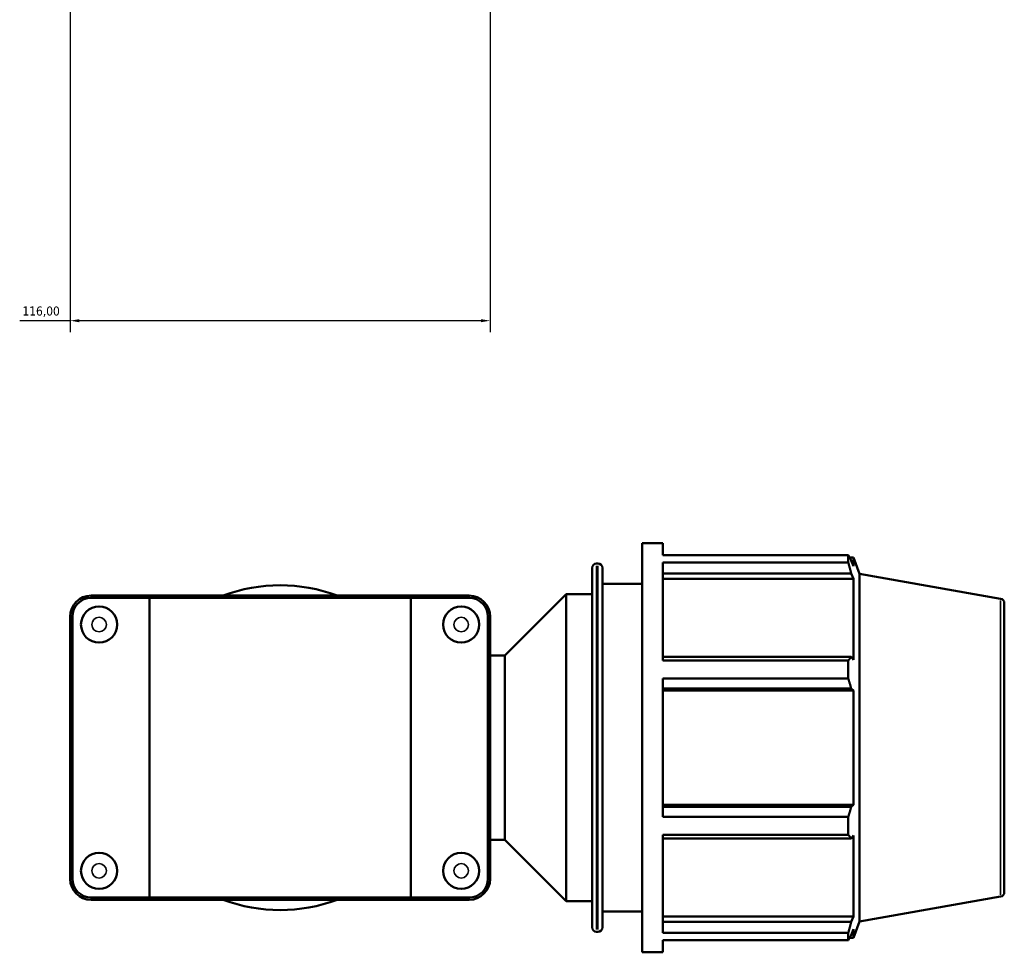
# Model space of a CAD drawing. Header units: millimetres. Extents: x 0 to 1052, y -24 to 1487.
# Tile 6 of 8: x 322 to 594, y 806 to 1063. Entities that reach past the tile are written whole.
import ezdxf

# ---------------------------------------------------------------- set-up
doc = ezdxf.new("R2010")
doc.units = ezdxf.units.MM
for name, color, linetype, lineweight in [('Dimension (ISO)', 7, 'Continuous', 25), ('Visible (ISO)', 7, 'Continuous', 50), ('Visible Narrow (ISO)', 7, 'Continuous', 35)]:
    doc.layers.add(name, color=color, linetype=linetype, lineweight=lineweight)
doc.styles.add('Note Text (ISO)', font='tahoma.ttf')
doc.dimstyles.new('Default (ISO)', dxfattribs={"dimtxt": 2.5, "dimasz": 2.5, "dimexe": 3.175, "dimexo": 0, "dimgap": 0.762, "dimtad": 1, "dimrnd": 1e-08, "dimzin": 0, "dimtxsty": 'Note Text (ISO)', "dimcen": 0.09, "dimdle": 10, "dimclrd": 256, "dimclre": 256, "dimclrt": 256, "dimazin": 0, "dimtfac": 1.40208, "dimtmove": 0, "dimatfit": 3, "dimfxl": 1, "dimtolj": 1, "dimtzin": 0, "dimlwd": -1, "dimlwe": -1, "dimarcsym": 0})

# ---------------------------------------------------------------- blocks, each defined once
blk = doc.blocks.new('*D13')
at = {"layer": 'Defpoints', "color": 0, "transparency": 16777216}
for p in [(336.28, 1109.9), (452.28, 1109.9), (336.28, 979.9)]:
    blk.add_point(p, dxfattribs=at)
at = {"layer": 'Dimension (ISO)', "transparency": 16777216}
for p, q in [((336.28, 1109.9), (336.28, 976.72)), ((452.28, 1109.9), (452.28, 976.72)), ((336.28, 979.9), (322.35, 979.9)), ((449.78, 979.9), (338.78, 979.9))]:
    blk.add_line(p, q, dxfattribs=at)
for points in [[(338.78, 980.32), (338.78, 979.48), (336.28, 979.9)], [(449.78, 980.32), (449.78, 979.48), (452.28, 979.9)]]:
    blk.add_solid(points, dxfattribs=at)
at = {"layer": 'Dimension (ISO)', "color": 232, "true_color": 0xca0064, "transparency": 16777216, "insert": (323.11, 983.83), "char_height": 2.5, "attachment_point": 1, "style": 'Note Text (ISO)'}
blk.add_mtext('\\A1;116,00', dxfattribs=at)

msp = doc.modelspace()

# ---------------------------------------------------------------- linework, layer by layer
at = {"layer": 'Visible (ISO)'}
for p, q in [((494.281, 805.501), (494.281, 918.501)), ((494.281, 918.501), (499.931, 918.501)), ((499.931, 915.163), (499.931, 918.501)), ((499.931, 915.163), (551.189, 915.163)), ((551.189, 913.12), (551.189, 915.163)), ((551.547, 914.546), (552.628, 914.546)), ((552.628, 912.114), (552.011, 913.73)), ((552.628, 912.114), (552.628, 914.546)), ((554.281, 910.004), (552.628, 914.546)), ((480.424, 812.411), (480.424, 911.591)), ((481.684, 912.851), (482.021, 912.851)), ((483.281, 911.591), (483.281, 812.411)), ((499.931, 886.064), (499.931, 913.12)), ((551.189, 913.12), (499.931, 913.12)), ((499.931, 910.112), (552.011, 910.112)), ((499.931, 908.609), (552.628, 908.609)), ((552.011, 910.112), (552.628, 908.609)), ((552.628, 886.263), (552.628, 908.609)), ((554.281, 813.998), (554.281, 910.004)), ((593.24, 903.134), (554.281, 910.004)), ((483.281, 907.201), (494.281, 907.201)), ((358.608, 904.001), (342.081, 904.001)), ((342.081, 903.371), (358.193, 903.371)), ((430.369, 903.371), (358.193, 903.371)), ((358.193, 820.631), (358.193, 903.371)), ((358.608, 904.001), (429.954, 904.001)), ((446.481, 904.001), (429.954, 904.001)), ((430.369, 903.371), (446.481, 903.371)), ((430.369, 820.631), (430.369, 903.371)), ((456.331, 887.426), (473.281, 904.376)), ((473.281, 819.626), (473.281, 904.376)), ((473.281, 904.376), (480.424, 904.376)), ((594.281, 901.894), (594.281, 822.108)), ((336.281, 898.201), (336.281, 825.801)), ((336.911, 825.801), (336.911, 898.201)), ((451.651, 898.201), (451.651, 825.801)), ((452.281, 825.801), (452.281, 898.201)), ((452.281, 887.426), (456.331, 887.426)), ((456.331, 836.576), (456.331, 887.426)), ((552.011, 887.046), (499.931, 887.046)), ((552.628, 886.263), (552.011, 887.046)), ((499.931, 886.064), (551.189, 886.064)), ((551.189, 881.132), (551.189, 886.064)), ((499.931, 842.87), (499.931, 881.132)), ((551.189, 881.132), (499.931, 881.132)), ((499.931, 878.311), (552.011, 878.311)), ((499.931, 877.801), (552.628, 877.801)), ((552.011, 878.311), (552.628, 877.801)), ((552.628, 846.2), (552.628, 877.801)), ((499.931, 846.2), (552.628, 846.2)), ((552.628, 846.2), (552.011, 845.691)), ((552.011, 845.691), (499.931, 845.691)), ((499.931, 842.87), (551.189, 842.87)), ((551.189, 837.937), (551.189, 842.87)), ((499.931, 810.881), (499.931, 837.937)), ((551.189, 837.937), (499.931, 837.937)), ((552.011, 836.956), (552.628, 837.738)), ((552.628, 815.393), (552.628, 837.738)), ((452.281, 836.576), (456.331, 836.576)), ((456.331, 836.576), (473.281, 819.626)), ((499.931, 836.956), (552.011, 836.956)), ((358.193, 820.631), (342.081, 820.631)), ((342.081, 820.001), (358.608, 820.001)), ((358.193, 820.631), (430.369, 820.631)), ((429.954, 820.001), (358.608, 820.001)), ((429.954, 820.001), (446.481, 820.001)), ((446.481, 820.631), (430.369, 820.631)), ((473.281, 819.626), (480.424, 819.626)), ((593.24, 820.867), (554.281, 813.998)), ((483.281, 816.801), (494.281, 816.801)), ((499.931, 815.393), (552.628, 815.393)), ((552.011, 813.889), (499.931, 813.889)), ((552.628, 815.393), (552.011, 813.889)), ((554.281, 813.998), (552.628, 809.456)), ((481.684, 811.151), (482.021, 811.151)), ((499.931, 810.881), (551.189, 810.881)), ((551.189, 808.838), (551.189, 810.881)), ((552.011, 810.271), (552.628, 811.888)), ((552.628, 809.456), (552.628, 811.888)), ((499.931, 805.501), (499.931, 808.838)), ((551.189, 808.838), (499.931, 808.838)), ((551.547, 809.456), (552.628, 809.456)), ((494.281, 805.501), (499.931, 805.501))]:
    msp.add_line(p, q, dxfattribs=at)
for centre in [(344.281, 896.001), (444.281, 896.001), (344.281, 828.001), (444.281, 828.001)]:
    msp.add_circle(centre, 5, dxfattribs=at)
for centre, radius, start, end in [((481.684, 911.591), 1.26, 90, 180), ((482.021, 911.591), 1.26, 0, 90), ((394.281, 862.001), 44.845, 69.48153, 110.51847), ((342.081, 898.201), 5.8, 90, 180), ((342.081, 898.201), 5.17, 90, 180), ((446.481, 898.201), 5.8, 0, 90), ((446.481, 898.201), 5.17, 0, 90), ((593.021, 901.894), 1.26, 0, 80), ((342.081, 825.801), 5.8, 180, 270), ((342.081, 825.801), 5.17, 180, 270), ((446.481, 825.801), 5.8, 270, 0), ((446.481, 825.801), 5.17, 270, 0), ((593.021, 822.108), 1.26, 280, 0), ((394.281, 862.001), 44.845, 249.48153, 290.51847), ((481.684, 812.411), 1.26, 180, 270), ((482.021, 812.411), 1.26, 270, 0)]:
    msp.add_arc(centre, radius, start, end, dxfattribs=at)
for points, weights in [([(551.189, 915.163), (551.616, 914.432), (552.011, 913.73)], [1, 1.00175658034, 1.00269704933]), ([(552.011, 910.112), (551.616, 911.586), (551.189, 913.12)], [1.00269704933, 1.00175658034, 1]), ([(551.189, 886.064), (551.616, 886.565), (552.011, 887.046)], [1, 1.00175658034, 1.00269704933]), ([(552.011, 878.311), (551.616, 879.693), (551.189, 881.132)], [1.00269704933, 1.00175658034, 1]), ([(551.189, 842.87), (551.616, 844.309), (552.011, 845.691)], [1, 1.00175658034, 1.00269704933]), ([(552.011, 836.956), (551.616, 837.436), (551.189, 837.937)], [1.00269704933, 1.00175658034, 1]), ([(551.189, 810.881), (551.616, 812.416), (552.011, 813.889)], [1, 1.00175658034, 1.00269704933]), ([(552.011, 810.271), (551.616, 809.569), (551.189, 808.838)], [1.00269704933, 1.00175658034, 1])]:
    msp.add_rational_spline(points, weights, degree=2, dxfattribs=at)
for points in [[(358.608, 904.001), (358.469, 903.791), (358.331, 903.581), (358.193, 903.371)], [(429.954, 904.001), (430.093, 903.791), (430.231, 903.581), (430.369, 903.371)], [(358.608, 820.001), (358.469, 820.211), (358.331, 820.421), (358.193, 820.631)], [(429.954, 820.001), (430.093, 820.211), (430.231, 820.421), (430.369, 820.631)]]:
    msp.add_open_spline(points, degree=3, dxfattribs=at)
at = {"layer": 'Visible Narrow (ISO)'}
for p, q in [((481.684, 912.225), (481.684, 811.777)), ((482.021, 811.777), (482.021, 912.225)), ((342.081, 903.402), (342.081, 903.969)), ((446.481, 903.402), (446.481, 903.969)), ((593.24, 821.374), (593.24, 902.628)), ((336.88, 898.201), (336.313, 898.201)), ((451.683, 898.201), (452.25, 898.201)), ((336.88, 825.801), (336.313, 825.801)), ((451.683, 825.801), (452.25, 825.801)), ((342.081, 820.599), (342.081, 820.032)), ((446.481, 820.599), (446.481, 820.032))]:
    msp.add_line(p, q, dxfattribs=at)
for centre in [(344.281, 896.001), (444.281, 896.001), (344.281, 828.001), (444.281, 828.001)]:
    msp.add_circle(centre, 2, dxfattribs=at)

# ---------------------------------------------------------------- dimensions: what is measured, and where the dimension line sits
at = {"layer": 'Dimension (ISO)'}
dim = msp.add_linear_dim(base=(336.281, 979.898), p1=(452.281, 1109.898), p2=(336.281, 1109.898), dimstyle='Default (ISO)', override={"dimdec": 2, "dimtp": 0, "dimtm": 0, "dimtdec": 2, "dimtofl": 0, "dimatfit": 2}, dxfattribs=at)
dim.commit()
dim.dimension.update_dxf_attribs({"geometry": '*D13', "text_midpoint": (328.065, 979.898), "dimtype": 160})

doc.saveas('drawing.dxf')
